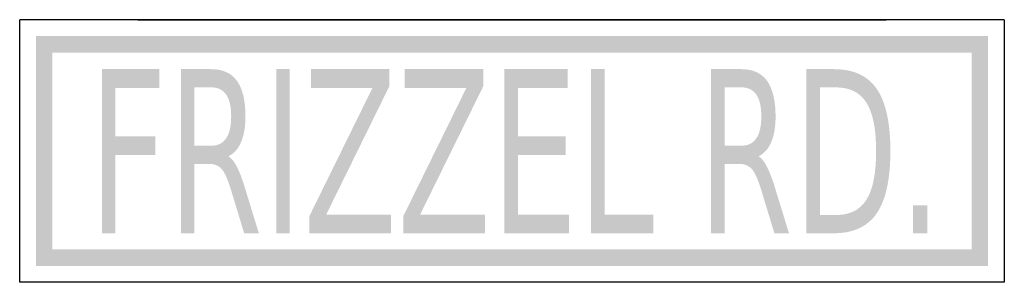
# Model space of a CAD drawing. Header units: inches. Extents: x -0.5 to 0.5, y -0.13 to 0.13.
import ezdxf

# ---------------------------------------------------------------- set-up
doc = ezdxf.new("R2010")
doc.units = ezdxf.units.IN
doc.header["$MEASUREMENT"] = 0

msp = doc.modelspace()

# ---------------------------------------------------------------- hatches: boundary and pattern name
for points in [[(0.4833, 0.1167), (-0.4833, 0.1167), (-0.4833, -0.1167), (0.4833, -0.1167), (0.4833, 0.1167), (0.4667, 0.1), (0.4667, -0.1), (-0.4667, -0.1), (-0.4667, 0.1), (0.4667, 0.1), (0.4833, 0.1167)], [(-0.4164, 0.0831), (-0.3581, 0.0831), (-0.3581, 0.0641), (-0.4027, 0.0641), (-0.4027, 0.015), (-0.3624, 0.015), (-0.3624, -0.0039), (-0.4027, -0.0039), (-0.4027, -0.0835), (-0.4164, -0.0835), (-0.4164, 0.0831)], [(-0.2395, 0.0831), (-0.2258, 0.0831), (-0.2258, -0.0835), (-0.2395, -0.0835), (-0.2395, 0.0831)], [(-0.2043, 0.0831), (-0.1245, 0.0831), (-0.1245, 0.0659), (-0.1887, -0.0646), (-0.1229, -0.0646), (-0.1229, -0.0835), (-0.2059, -0.0835), (-0.2059, -0.0664), (-0.1417, 0.0641), (-0.2043, 0.0641), (-0.2043, 0.0831)], [(-0.1089, 0.0831), (-0.0291, 0.0831), (-0.0291, 0.0659), (-0.0933, -0.0646), (-0.0275, -0.0646), (-0.0275, -0.0835), (-0.1105, -0.0835), (-0.1105, -0.0664), (-0.0463, 0.0641), (-0.1089, 0.0641), (-0.1089, 0.0831)], [(-0.0077, 0.0831), (0.0565, 0.0831), (0.0565, 0.0641), (0.0061, 0.0641), (0.0061, 0.0148), (0.0545, 0.0148), (0.0545, -0.0042), (0.0061, -0.0042), (0.0061, -0.0646), (0.0578, -0.0646), (0.0578, -0.0835), (-0.0077, -0.0835), (-0.0077, 0.0831)], [(0.0803, 0.0831), (0.0941, 0.0831), (0.0941, -0.0646), (0.1435, -0.0646), (0.1435, -0.0835), (0.0803, -0.0835), (0.0803, 0.0831)], [(0.4074, -0.0552), (0.4218, -0.0552), (0.4218, -0.0835), (0.4074, -0.0835), (0.4074, -0.0552)]]:
    msp.add_hatch(color=7).paths.add_polyline_path(points)
h = msp.add_hatch(color=7)
edge = h.paths.add_edge_path()
edge.add_spline(control_points=[(-0.2881, -0.0054), (-0.2852, -0.007), (-0.2823, -0.0105), (-0.2795, -0.0159), (-0.2767, -0.0213), (-0.2739, -0.0286), (-0.2711, -0.038)], knot_values=[0, 0, 0, 0, 1, 1, 1, 2, 2, 2, 2], degree=3, periodic=0)
edge.add_line((-0.2711, -0.038), (-0.2571, -0.0835))
edge.add_line((-0.2571, -0.0835), (-0.272, -0.0835))
edge.add_line((-0.272, -0.0835), (-0.285, -0.0408))
edge.add_spline(control_points=[(-0.285, -0.0408), (-0.2883, -0.0296), (-0.2915, -0.0222), (-0.2947, -0.0186), (-0.2978, -0.0149), (-0.3021, -0.0131), (-0.3076, -0.0131)], knot_values=[0, 0, 0, 0, 1, 1, 1, 2, 2, 2, 2], degree=3, periodic=0)
edge.add_line((-0.3076, -0.0131), (-0.3225, -0.0131))
edge.add_line((-0.3225, -0.0131), (-0.3225, -0.0835))
edge.add_line((-0.3225, -0.0835), (-0.3363, -0.0835))
edge.add_line((-0.3363, -0.0835), (-0.3363, 0.0831))
edge.add_line((-0.3363, 0.0831), (-0.3053, 0.0831))
edge.add_spline(control_points=[(-0.3053, 0.0831), (-0.2937, 0.0831), (-0.285, 0.0791), (-0.2793, 0.0712), (-0.2736, 0.0632), (-0.2707, 0.0512), (-0.2707, 0.0351), (-0.2707, 0.0246), (-0.2722, 0.0159), (-0.2752, 0.009), (-0.2781, 0.0021), (-0.2824, -0.0027), (-0.2881, -0.0054)], knot_values=[0, 0, 0, 0, 1, 1, 1, 2, 2, 2, 3, 3, 3, 4, 4, 4, 4], degree=3, periodic=0)
edge = h.paths.add_edge_path(flags=0)
edge.add_line((-0.3225, 0.0646), (-0.3225, 0.0054))
edge.add_line((-0.3225, 0.0054), (-0.3053, 0.0054))
edge.add_spline(control_points=[(-0.3053, 0.0054), (-0.2986, 0.0054), (-0.2936, 0.0079), (-0.2902, 0.013), (-0.2869, 0.018), (-0.2852, 0.0254), (-0.2852, 0.0351), (-0.2852, 0.0449), (-0.2869, 0.0522), (-0.2902, 0.0572), (-0.2936, 0.0621), (-0.2986, 0.0646), (-0.3053, 0.0646)], knot_values=[0, 0, 0, 0, 1, 1, 1, 2, 2, 2, 3, 3, 3, 4, 4, 4, 4], degree=3, periodic=0)
edge.add_line((-0.3053, 0.0646), (-0.3225, 0.0646))
h = msp.add_hatch(color=7)
edge = h.paths.add_edge_path()
edge.add_spline(control_points=[(0.2503, -0.0054), (0.2533, -0.007), (0.2561, -0.0105), (0.2589, -0.0159), (0.2617, -0.0213), (0.2645, -0.0286), (0.2673, -0.038)], knot_values=[0, 0, 0, 0, 1, 1, 1, 2, 2, 2, 2], degree=3, periodic=0)
edge.add_line((0.2673, -0.038), (0.2813, -0.0835))
edge.add_line((0.2813, -0.0835), (0.2665, -0.0835))
edge.add_line((0.2665, -0.0835), (0.2535, -0.0408))
edge.add_spline(control_points=[(0.2535, -0.0408), (0.2501, -0.0296), (0.2469, -0.0222), (0.2438, -0.0186), (0.2406, -0.0149), (0.2363, -0.0131), (0.2309, -0.0131)], knot_values=[0, 0, 0, 0, 1, 1, 1, 2, 2, 2, 2], degree=3, periodic=0)
edge.add_line((0.2309, -0.0131), (0.2159, -0.0131))
edge.add_line((0.2159, -0.0131), (0.2159, -0.0835))
edge.add_line((0.2159, -0.0835), (0.2021, -0.0835))
edge.add_line((0.2021, -0.0835), (0.2021, 0.0831))
edge.add_line((0.2021, 0.0831), (0.2331, 0.0831))
edge.add_spline(control_points=[(0.2331, 0.0831), (0.2448, 0.0831), (0.2534, 0.0791), (0.2591, 0.0712), (0.2648, 0.0632), (0.2677, 0.0512), (0.2677, 0.0351), (0.2677, 0.0246), (0.2662, 0.0159), (0.2633, 0.009), (0.2603, 0.0021), (0.256, -0.0027), (0.2503, -0.0054)], knot_values=[0, 0, 0, 0, 1, 1, 1, 2, 2, 2, 3, 3, 3, 4, 4, 4, 4], degree=3, periodic=0)
edge = h.paths.add_edge_path(flags=0)
edge.add_line((0.2159, 0.0646), (0.2159, 0.0054))
edge.add_line((0.2159, 0.0054), (0.2331, 0.0054))
edge.add_spline(control_points=[(0.2331, 0.0054), (0.2398, 0.0054), (0.2448, 0.0079), (0.2482, 0.013), (0.2516, 0.018), (0.2532, 0.0254), (0.2532, 0.0351), (0.2532, 0.0449), (0.2516, 0.0522), (0.2482, 0.0572), (0.2448, 0.0621), (0.2398, 0.0646), (0.2331, 0.0646)], knot_values=[0, 0, 0, 0, 1, 1, 1, 2, 2, 2, 3, 3, 3, 4, 4, 4, 4], degree=3, periodic=0)
edge.add_line((0.2331, 0.0646), (0.2159, 0.0646))
h = msp.add_hatch(color=7)
edge = h.paths.add_edge_path()
edge.add_line((0.2989, 0.0831), (0.3271, 0.0831))
edge.add_spline(control_points=[(0.3271, 0.0831), (0.3468, 0.0831), (0.3613, 0.0764), (0.3705, 0.063), (0.3797, 0.0495), (0.3843, 0.0285), (0.3843, 0), (0.3843, -0.0288), (0.3796, -0.0499), (0.3704, -0.0633), (0.3611, -0.0768), (0.3467, -0.0835), (0.3271, -0.0835)], knot_values=[0, 0, 0, 0, 1, 1, 1, 2, 2, 2, 3, 3, 3, 4, 4, 4, 4], degree=3, periodic=0)
edge.add_line((0.3271, -0.0835), (0.2989, -0.0835))
edge.add_line((0.2989, -0.0835), (0.2989, 0.0831))
edge = h.paths.add_edge_path(flags=0)
edge.add_line((0.3127, 0.0646), (0.3127, -0.065))
edge.add_line((0.3127, -0.065), (0.3292, -0.065))
edge.add_spline(control_points=[(0.3292, -0.065), (0.3432, -0.065), (0.3535, -0.0598), (0.36, -0.0494), (0.3666, -0.039), (0.3698, -0.0225), (0.3698, 0), (0.3698, 0.0223), (0.3666, 0.0386), (0.36, 0.049), (0.3535, 0.0594), (0.3432, 0.0646), (0.3292, 0.0646)], knot_values=[0, 0, 0, 0, 1, 1, 1, 2, 2, 2, 3, 3, 3, 4, 4, 4, 4], degree=3, periodic=0)
edge.add_line((0.3292, 0.0646), (0.3127, 0.0646))

# ---------------------------------------------------------------- linework, layer by layer
at = {"color": 7}
for p, q in [((-0.5, -0.1333), (-0.5, 0.1333)), ((0.5, 0.1333), (-0.5, 0.1333)), ((-0.38, 0.1333), (0.38, 0.1333)), ((0.5, 0.1333), (0.5, -0.1333)), ((0.5, -0.1333), (-0.5, -0.1333))]:
    msp.add_line(p, q, dxfattribs=at)

doc.saveas('drawing.dxf')
